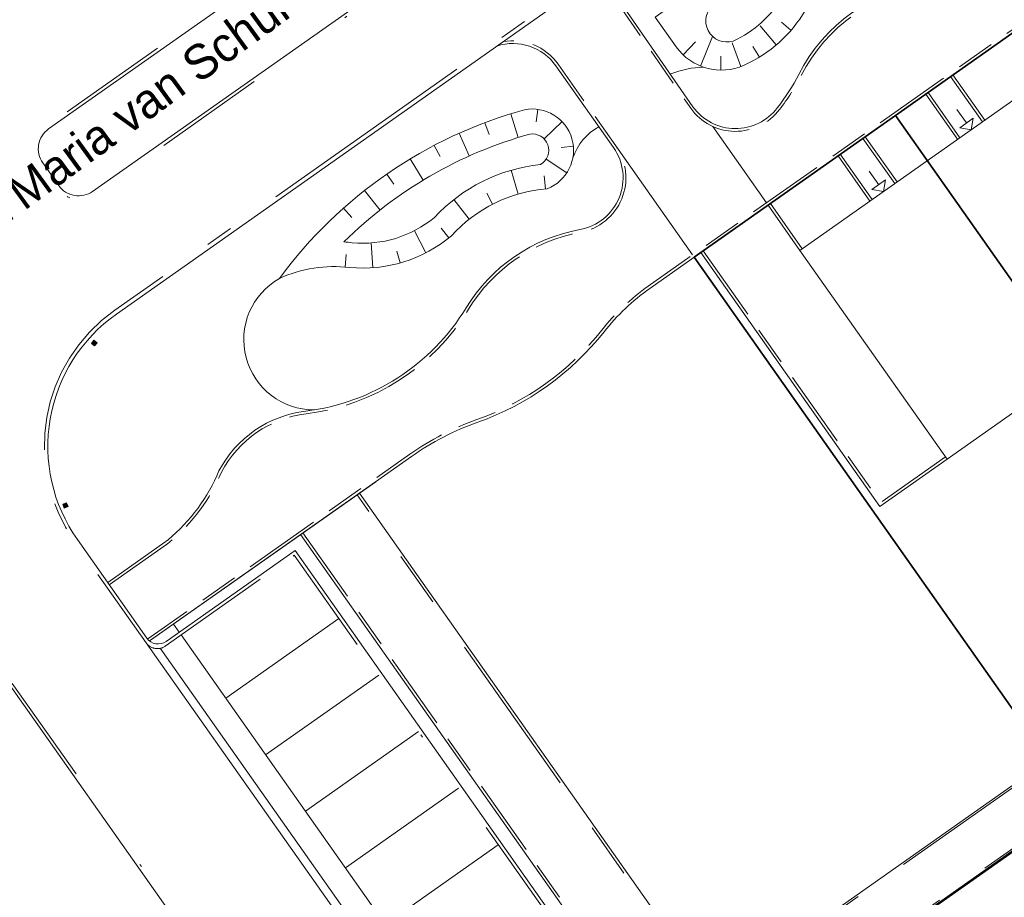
# Model space of a CAD drawing. Header units: metres. Extents: x 150385 to 171486, y 478588 to 485023.
# Tile 105 of 256: x 151042 to 151078, y 483928 to 483960. Entities that reach past the tile are written whole.
import ezdxf
from ezdxf.enums import TextEntityAlignment as Align
from ezdxf.lldxf.tags import DXFTag

# ---------------------------------------------------------------- set-up
doc = ezdxf.new("R2010")
doc.units = ezdxf.units.M
for name, pattern in [('KAD', [12, 5, -1, 2, -1, 2, -1]), ('VH-GELEIDEBAND', [6, 2, -2, 0, -2]), ('VH-OPSLUITBAND_100X200', [16, 8, -2, 4, -2]), ('VH-OPSLUITBAND_120X250', [26, 16, -4, 2, -4]), ('VH-OPSLUITBAND_60X200', [12, 6, -2, 2, -2])]:
    doc.linetypes.add(name, pattern=pattern)
for name, color, linetype, lineweight, true_color in [('B-WE-KG-GRENS_PERCEEL-GV', 150, 'KG-PERCEEL', 30, 0x007fff), ('N-GV-GR-ERFAFSCHEIDING_RASTERHEKWERK_HEDERA-G', 7, 'GR-HAAG1', 35, 0x3c602f), ('N-WE-GW-GRONDWERKLIJN-G', 7, 'Continuous', 30, 0x4d4d4d)]:
    doc.layers.add(name, color=color, linetype=linetype, lineweight=lineweight, true_color=true_color)
for name, color, linetype, lineweight in [('N-PV-OG-BEBOUWING_ENTREE-S', 7, 'Continuous', 18), ('N-PV-OG-KADASTRAAL_BEBOUWING-G', 7, 'Continuous', 35), ('N-WE-GW-TALUDARCERING_LANG-G', 251, 'Continuous', 18), ('N-WE-IE-MEUBILAIR_WEGMEUBILAIR_PAAL_OBJECT-S', 7, 'Continuous', 25), ('N-WE-VH-KANTOPSLUITING_ACHTERKANTBAND-G', 7, 'Continuous', 5), ('N-WE-VH-KANTOPSLUITING_GELEIDEBAND-ANTRACIET_40_120X250-G', 7, 'VH-GELEIDEBAND', 35), ('N-WE-VH-KANTOPSLUITING_OPSLUITBAND-ANTRACIET_100X200-G', 7, 'VH-OPSLUITBAND_100X200', 35), ('N-WE-VH-KANTOPSLUITING_OPSLUITBAND-ANTRACIET_120X250-G', 7, 'VH-OPSLUITBAND_120X250', 35), ('N-WE-VH-KANTOPSLUITING_OPSLUITBAND_60X200-G', 7, 'VH-OPSLUITBAND_60X200', 35), ('N-WE-VH-MATERIAALGRENS-G', 7, 'Continuous', 9), ('N-XX-KG-GRENS_PERCEEL-G', 252, 'KAD', 15), ('N2-WE-VH-MATERIAALGRENS-G', 7, 'Continuous', 9), ('TOP-T-topo huisnummering naamgeving', 7, 'Continuous', 0)]:
    doc.layers.add(name, color=color, linetype=linetype, lineweight=lineweight)
doc.styles.get("Standard").update_dxf_attribs({"font": 'NLCS-ISO.ttf'})
doc.styles.add('Style-INTL_ISO', font='INTL_ISO.shx')
doc.linetypes.add('GR-HAAG1', pattern='A,6,[176,NLCS.SHX,S=0.125,R=0,X=0,Y=0],-2', length=8)
tags = doc.linetypes.add('KG-PERCEEL', pattern='A,5.5,-2,["P",Standard,S=1.8,R=0,X=-0.5,Y=-0.9],-2,5.5,-2,[5,NLCS.shx,S=0.75,R=0,X=0,Y=0],-2', length=19).pattern_tags.tags
tags[6] = DXFTag(74, 10)

msp = doc.modelspace()

# ---------------------------------------------------------------- hatches: boundary and pattern name
at = {"layer": 'N-WE-IE-MEUBILAIR_WEGMEUBILAIR_PAAL_OBJECT-S', "lineweight": 5}
h = msp.add_hatch(color=7, dxfattribs=at)
h.dxf.hatch_style = 1
h.paths.add_polyline_path([(151044.69, 483948.202), (151044.575, 483948.29), (151044.667, 483948.409), (151044.781, 483948.321)])
h = msp.add_hatch(color=7, dxfattribs=at)
h.dxf.hatch_style = 1
h.paths.add_polyline_path([(151043.59, 483942.345), (151043.538, 483942.48), (151043.678, 483942.534), (151043.73, 483942.399)])

# ---------------------------------------------------------------- linework, layer by layer
at = {"layer": 'B-WE-KG-GRENS_PERCEEL-GV', "flags": 128}
for points in [[(151067.763, 483911.909), (151062.639, 483919.188), (151080.296, 483931.629), (151079.145, 483933.263), (151066.354, 483951.412), (151073.63, 483956.534), (151078.045, 483959.647), (151082.454, 483962.756), (151086.871, 483965.865), (151091.281, 483968.979), (151095.698, 483972.087), (151100.111, 483975.197), (151107.389, 483980.323), (151120.177, 483962.181), (151112.903, 483957.053), (151108.487, 483953.942), (151104.074, 483950.831), (151099.659, 483947.717), (151095.245, 483944.611), (151096.398, 483942.979), (151112.781, 483954.521), (151117.696, 483946.999), (151120.651, 483942.481), (151123.609, 483937.959), (151126.566, 483933.441), (151129.516, 483928.921), (151134.371, 483921.496), (151113.259, 483906.622), (151107.67, 483914.557), (151104.519, 483919.029), (151101.444, 483923.393), (151098.291, 483927.865), (151095.671, 483931.58), (151094.043, 483930.428), (151097.15, 483926.013), (151100.263, 483921.602), (151103.374, 483917.187), (151106.481, 483912.771), (151111.628, 483905.475), (151085.346, 483886.956), (151080.202, 483894.259), (151077.093, 483898.668), (151073.985, 483903.084), (151070.876, 483907.496)], [(151067.763, 483911.909), (151062.639, 483919.188), (151087.568, 483936.753), (151086.418, 483938.391), (151079.145, 483933.263), (151066.354, 483951.412), (151073.63, 483956.534), (151078.045, 483959.647), (151082.454, 483962.756), (151086.871, 483965.865), (151091.281, 483968.979), (151095.698, 483972.087), (151100.111, 483975.197), (151107.389, 483980.323), (151120.177, 483962.181), (151112.903, 483957.053), (151108.487, 483953.942), (151104.074, 483950.831), (151099.659, 483947.717), (151095.245, 483944.611), (151096.398, 483942.979), (151112.781, 483954.521), (151117.696, 483946.999), (151120.651, 483942.481), (151123.609, 483937.959), (151126.566, 483933.441), (151129.516, 483928.921), (151134.371, 483921.496), (151113.259, 483906.622), (151107.67, 483914.557), (151104.519, 483919.029), (151101.444, 483923.393), (151098.291, 483927.865), (151095.671, 483931.58), (151094.043, 483930.428), (151097.15, 483926.013), (151100.263, 483921.602), (151103.374, 483917.187), (151106.481, 483912.771), (151111.628, 483905.475), (151085.346, 483886.956), (151080.202, 483894.259), (151077.093, 483898.668), (151073.985, 483903.084), (151070.876, 483907.496)], [(151067.763, 483911.909), (151062.639, 483919.188), (151080.296, 483931.629), (151079.145, 483933.263), (151066.354, 483951.412), (151073.63, 483956.534), (151078.045, 483959.647), (151082.454, 483962.756), (151086.871, 483965.865), (151091.281, 483968.979), (151095.698, 483972.087), (151100.111, 483975.197), (151107.389, 483980.323), (151120.177, 483962.181), (151112.903, 483957.053), (151108.487, 483953.942), (151104.074, 483950.831), (151099.659, 483947.717), (151095.245, 483944.611), (151096.398, 483942.979), (151112.781, 483954.521), (151117.696, 483946.999), (151120.651, 483942.481), (151123.609, 483937.959), (151126.566, 483933.441), (151129.516, 483928.921), (151134.371, 483921.496), (151113.259, 483906.622), (151107.67, 483914.557), (151104.519, 483919.029), (151101.444, 483923.393), (151098.291, 483927.865), (151095.671, 483931.58), (151094.043, 483930.428), (151097.15, 483926.013), (151100.263, 483921.602), (151103.374, 483917.187), (151106.481, 483912.771), (151111.628, 483905.475), (151085.346, 483886.956), (151080.202, 483894.259), (151077.093, 483898.668), (151073.985, 483903.084), (151070.876, 483907.496)], [(151067.763, 483911.909), (151062.639, 483919.188), (151080.296, 483931.629), (151079.145, 483933.263), (151066.354, 483951.412), (151073.63, 483956.534), (151078.045, 483959.647), (151082.454, 483962.756), (151086.871, 483965.865), (151091.281, 483968.979), (151095.698, 483972.087), (151100.111, 483975.197), (151107.389, 483980.323), (151120.177, 483962.181), (151112.903, 483957.053), (151108.487, 483953.942), (151104.074, 483950.831), (151099.659, 483947.717), (151095.245, 483944.611), (151096.398, 483942.979), (151112.781, 483954.521), (151117.696, 483946.999), (151120.651, 483942.481), (151123.609, 483937.959), (151126.566, 483933.441), (151129.516, 483928.921), (151134.371, 483921.496), (151113.259, 483906.622), (151107.67, 483914.557), (151104.519, 483919.029), (151101.444, 483923.393), (151098.291, 483927.865), (151095.671, 483931.58), (151094.043, 483930.428), (151097.15, 483926.013), (151100.263, 483921.602), (151103.374, 483917.187), (151106.481, 483912.771), (151111.628, 483905.475), (151085.346, 483886.956), (151080.202, 483894.259), (151077.093, 483898.668), (151073.985, 483903.084), (151070.876, 483907.496)], [(151067.763, 483911.909), (151062.639, 483919.188), (151087.568, 483936.753), (151086.418, 483938.391), (151079.145, 483933.263), (151066.354, 483951.412), (151073.63, 483956.534), (151078.045, 483959.647), (151082.454, 483962.756), (151086.871, 483965.865), (151091.281, 483968.979), (151095.698, 483972.087), (151100.111, 483975.197), (151107.389, 483980.323), (151120.177, 483962.181), (151112.903, 483957.053), (151108.487, 483953.942), (151104.074, 483950.831), (151099.659, 483947.717), (151095.245, 483944.611), (151096.398, 483942.979), (151112.781, 483954.521), (151117.696, 483946.999), (151120.651, 483942.481), (151123.609, 483937.959), (151126.566, 483933.441), (151129.516, 483928.921), (151134.371, 483921.496), (151113.259, 483906.622), (151107.67, 483914.557), (151104.519, 483919.029), (151101.444, 483923.393), (151098.291, 483927.865), (151095.671, 483931.58), (151094.043, 483930.428), (151097.15, 483926.013), (151100.263, 483921.602), (151103.374, 483917.187), (151106.481, 483912.771), (151111.628, 483905.475), (151085.346, 483886.956), (151080.202, 483894.259), (151077.093, 483898.668), (151073.985, 483903.084), (151070.876, 483907.496)], [(151078.045, 483959.647), (151073.63, 483956.534), (151086.418, 483938.391), (151087.568, 483936.753), (151090.555, 483938.853), (151091.982, 483939.866)], [(151078.045, 483959.647), (151073.63, 483956.534), (151086.418, 483938.391), (151087.568, 483936.753), (151090.555, 483938.853), (151091.982, 483939.866)], [(151078.045, 483959.647), (151073.63, 483956.534), (151086.418, 483938.391), (151087.568, 483936.753), (151090.555, 483938.853), (151091.982, 483939.866)], [(151078.045, 483959.647), (151073.63, 483956.534), (151086.418, 483938.391), (151087.568, 483936.753), (151090.555, 483938.853), (151091.982, 483939.866)], [(151078.045, 483959.647), (151073.63, 483956.534), (151086.418, 483938.391), (151087.568, 483936.753), (151090.555, 483938.853), (151091.982, 483939.866)], [(151073.63, 483956.534), (151066.354, 483951.412), (151079.145, 483933.263), (151086.418, 483938.391)], [(151073.63, 483956.534), (151066.354, 483951.412), (151079.145, 483933.263), (151086.418, 483938.391)], [(151073.63, 483956.534), (151066.354, 483951.412), (151079.145, 483933.263), (151086.418, 483938.391)], [(151073.63, 483956.534), (151066.354, 483951.412), (151079.145, 483933.263), (151086.418, 483938.391)], [(151073.63, 483956.534), (151066.354, 483951.412), (151079.145, 483933.263), (151086.418, 483938.391)], [(151090.555, 483938.853), (151087.568, 483936.753), (151080.296, 483931.629), (151062.639, 483919.188), (151067.763, 483911.909), (151094.043, 483930.428), (151095.671, 483931.58), (151095.22, 483932.223)], [(151090.555, 483938.853), (151087.568, 483936.753), (151062.639, 483919.188), (151067.763, 483911.909), (151094.043, 483930.428), (151095.671, 483931.58), (151095.22, 483932.223)], [(151090.555, 483938.853), (151087.568, 483936.753), (151080.296, 483931.629), (151062.639, 483919.188), (151067.763, 483911.909), (151094.043, 483930.428), (151095.671, 483931.58), (151095.22, 483932.223)], [(151090.555, 483938.853), (151087.568, 483936.753), (151080.296, 483931.629), (151062.639, 483919.188), (151067.763, 483911.909), (151094.043, 483930.428), (151095.671, 483931.58), (151095.22, 483932.223)], [(151090.555, 483938.853), (151087.568, 483936.753), (151062.639, 483919.188), (151067.763, 483911.909), (151094.043, 483930.428), (151095.671, 483931.58), (151095.22, 483932.223)]]:
    msp.add_lwpolyline(points, close=True, dxfattribs=at)
at = {"layer": 'N-GV-GR-ERFAFSCHEIDING_RASTERHEKWERK_HEDERA-G', "color": 7, "lineweight": 5, "ltscale": 0.5, "flags": 128}
for points in [[(151072.826, 483942.23), (151079.146, 483933.263), (151082.987, 483935.97)], [(151090.556, 483938.858), (151072.639, 483926.231)]]:
    msp.add_lwpolyline(points, dxfattribs=at)
at = {"layer": 'N-PV-OG-BEBOUWING_ENTREE-S', "color": 7, "lineweight": 5}
for p, q in [((151076.198, 483956.265), (151075.852, 483956.755)), ((151076.443, 483956.437), (151076.371, 483956.019)), ((151076.371, 483956.019), (151075.953, 483956.092)), ((151073.026, 483954.03), (151072.681, 483954.52)), ((151073.271, 483954.202), (151073.199, 483953.784)), ((151073.199, 483953.784), (151072.781, 483953.857))]:
    msp.add_line(p, q, dxfattribs=at)
at = {"layer": 'N-PV-OG-BEBOUWING_ENTREE-S', "color": 7, "lineweight": 5, "flags": 128}
for points in [[(151075.953, 483956.092), (151076.443, 483956.437)], [(151072.781, 483953.857), (151073.271, 483954.202)]]:
    msp.add_lwpolyline(points, dxfattribs=at)
at = {"layer": 'N-PV-OG-KADASTRAAL_BEBOUWING-G', "color": 7, "lineweight": 5}
msp.add_lwpolyline([(151075.499, 483944.114), (151111.188, 483969.264), (151105.871, 483976.809), (151070.182, 483951.659)], close=True, dxfattribs=at)
at = {"layer": 'N-WE-GW-GRONDWERKLIJN-G', "color": 7, "lineweight": 5}
for p, q in [((151069.323, 483959.087), (151068.74, 483959.773)), ((151069.856, 483959.613), (151069.516, 483959.909)), ((151065.959, 483958.725), (151066.405, 483959.194)), ((151066.585, 483958.321), (151067.017, 483959.384)), ((151068.05, 483958.304), (151067.726, 483959.156)), ((151068.717, 483958.646), (151068.48, 483959.029)), ((151067.316, 483958.173), (151067.322, 483958.678))]:
    msp.add_line(p, q, dxfattribs=at)
at = {"layer": 'N-WE-GW-GRONDWERKLIJN-G', "color": 7, "lineweight": 5, "flags": 128}
for points in [[(151065.704, 483959.021, 0.360491), (151068.167, 483958.353, 0.153275), (151070.378, 483960.336, -0.178551), (151075.375, 483964.394, 0.05682), (151077.381, 483965.344, 0.039999), (151079.556, 483966.948, -0.009909), (151082.341, 483969.275, 0.396814), (151082.532, 483970.633, 0.413535), (151080.443, 483970.992), (151064.95, 483960.09)], [(151081.027, 483970.375), (151067.075, 483960.558, 0.837094), (151067.769, 483959.225, 0.152637), (151069.569, 483960.845, -0.178551), (151075.05, 483965.295, 0.05682), (151076.872, 483966.158, 0.039999), (151078.931, 483967.677, -0.009007), (151081.484, 483969.817, 0.925587)], [(151053.695, 483951.962, -0.127503), (151060.422, 483955.862, -0.825621), (151060.806, 483954.767, 0.180556), (151056.961, 483952.838, -0.197994), (151054.001, 483951.934, 0.013687)]]:
    msp.add_lwpolyline(points, format="xyb", close=True, dxfattribs=at)
msp.add_lwpolyline([(151051.371, 483950.645, -0.168573), (151060.223, 483956.741, -0.916823), (151061.043, 483953.885, 0.190185), (151057.583, 483952.185, -0.202097), (151053.904, 483951.039, 0.138846), (151051.371, 483950.645, -1.511648)], format="xyb", dxfattribs=at)
at = {"layer": 'N-WE-GW-TALUDARCERING_LANG-G', "color": 7, "lineweight": 5, "flags": 128}
for points in [[(151059.732, 483956.597), (151059.998, 483955.737)], [(151060.709, 483956.755), (151060.648, 483956.309)], [(151058.786, 483956.272), (151058.945, 483955.851)], [(151061.584, 483956.311), (151060.935, 483955.687)], [(151057.862, 483955.89), (151058.231, 483955.07)], [(151056.963, 483955.453), (151057.172, 483955.055)], [(151061.993, 483955.419), (151061.545, 483955.376)], [(151056.092, 483954.962), (151056.558, 483954.192)], [(151061.759, 483954.465), (151061.004, 483954.955)], [(151060, 483953.693), (151059.748, 483954.557)], [(151055.253, 483954.418), (151055.509, 483954.048)], [(151060.981, 483953.88), (151060.936, 483954.354)], [(151054.448, 483953.824), (151055.005, 483953.117)], [(151059.072, 483953.324), (151058.867, 483953.725)], [(151058.231, 483952.786), (151057.676, 483953.495)], [(151053.682, 483953.183), (151053.981, 483952.846)], [(151056.657, 483951.567), (151056.245, 483952.367)], [(151057.494, 483952.112), (151057.212, 483952.462)], [(151054.745, 483951.029), (151054.68, 483951.927)], [(151055.728, 483951.202), (151055.606, 483951.635)], [(151053.747, 483951.056), (151053.786, 483951.504)]]:
    msp.add_lwpolyline(points, dxfattribs=at)
at = {"layer": 'N-WE-IE-MEUBILAIR_WEGMEUBILAIR_PAAL_OBJECT-S', "color": 7, "lineweight": 5}
for points in [[(151044.69, 483948.202), (151044.575, 483948.29), (151044.667, 483948.409), (151044.781, 483948.321)], [(151043.59, 483942.345), (151043.538, 483942.48), (151043.678, 483942.534), (151043.73, 483942.399)]]:
    msp.add_lwpolyline(points, close=True, dxfattribs=at)
at = {"layer": 'N-WE-VH-KANTOPSLUITING_ACHTERKANTBAND-G', "color": 7, "lineweight": 5}
msp.add_line((151047.748, 483937.855), (151047.542, 483938.149), dxfattribs=at)
at = {"layer": 'N-WE-VH-KANTOPSLUITING_ACHTERKANTBAND-G', "color": 7, "lineweight": 5, "flags": 128}
for points in [[(151102.235, 483982.211, -0.47792), (151101.47, 483979.378, -0.111065), (151098.228, 483978.592, 0.336386), (151096.168, 483977.11, -0.281935), (151091.545, 483973.032, 0.216555), (151087.365, 483970.203, -0.214709), (151082.039, 483966.503, 0.229774), (151077.742, 483963.356, -0.243381), (151074.797, 483961.313, 0.248288), (151070.138, 483958.018, -0.045752), (151069.366, 483956.817, -0.507691), (151066.315, 483956.851), (151063.729, 483960.574, -0.199588), (151063.419, 483962)], [(151120.238, 483962.099), (151107.392, 483980.327), (151066.276, 483951.352), (151064.753, 483950.279, 0.07236), (151063.101, 483948.715, -0.14161), (151058.542, 483945.449, 0.068548), (151056.141, 483944.209), (151046.675, 483937.538)], [(151087.011, 483976.178), (151076.957, 483969.092), (151075.805, 483970.727), (151073.598, 483969.172), (151074.75, 483967.537), (151064.696, 483960.452), (151063.543, 483962.087), (151045.479, 483949.357, 0.414214), (151044.067, 483941.205), (151046.578, 483937.642, 0.414214), (151047.274, 483937.521), (151051.933, 483940.804), (151063.938, 483923.769), (151059.181, 483920.417, 0.414216), (151059.089, 483919.887), (151114.81, 483840.819, 0.41421)], [(151045.161, 483939.652), (151047.227, 483941.107, 0.020037), (151047.348, 483941.2, 0.121016), (151049.184, 483943.687, -0.246166), (151052.319, 483945.847, 0.229764), (151058.116, 483949.581, -0.213981), (151062.23, 483952.41, 0.547591), (151063.442, 483955.373), (151061.359, 483958.329, 0.328151), (151059.224, 483959.043, 0.328151)], [(151123.955, 483841.66), (151123.235, 483841.153, -0.414195), (151116.854, 483842.259), (151062.619, 483919.219), (151087.55, 483936.788), (151086.443, 483938.357), (151067.071, 483924.705), (151054.26, 483942.883)], [(151028.366, 483930.104, -0.4157), (151029.768, 483938.322), (151031.753, 483939.721, -0.41421), (151039.946, 483938.301), (151110.691, 483837.914, -0.414191), (151109.272, 483829.721), (151108.166, 483828.942, -0.409966), (151100.022, 483830.291), (151099.435, 483831.098), (151099.349, 483831.038)]]:
    msp.add_lwpolyline(points, format="xyb", dxfattribs=at)
msp.add_lwpolyline([(151056.825, 483965.769), (151043.027, 483956.046, 0.414214), (151042.815, 483954.82), (151043.391, 483954.002, 0.414214), (151044.617, 483953.79), (151058.415, 483963.513)], format="xyb", close=True, dxfattribs=at)
for points in [[(151076.861, 483956.365), (151075.709, 483958)], [(151075.88, 483955.674), (151074.728, 483957.309)], [(151073.689, 483954.13), (151072.537, 483955.765)], [(151072.709, 483953.439), (151071.556, 483955.074)], [(151070.264, 483951.716), (151069.112, 483953.351)], [(151066.603, 483951.583), (151073.072, 483942.403), (151075.499, 483944.114)], [(151054.848, 483943.297), (151046.709, 483937.562)], [(151052.135, 483941.386), (151064.577, 483923.73), (151060.081, 483920.562), (151059.851, 483920.889)]]:
    msp.add_lwpolyline(points, dxfattribs=at)
at = {"layer": 'N-WE-VH-KANTOPSLUITING_GELEIDEBAND-ANTRACIET_40_120X250-G', "color": 7, "lineweight": 5, "ltscale": 2, "flags": 128}
for points in [[(151056.854, 483965.937), (151042.958, 483956.144, 0.414214), (151042.717, 483954.75), (151043.293, 483953.933, 0.414214), (151044.686, 483953.692), (151058.583, 483963.484), (151056.854, 483965.937)], [(151028.269, 483930.035, -0.4157), (151029.699, 483938.42), (151031.684, 483939.819, -0.41421), (151040.044, 483938.37), (151110.789, 483837.983, -0.414191), (151109.341, 483829.623), (151108.236, 483828.843, -0.409966), (151099.925, 483830.22), (151099.337, 483831.029)], [(151127.803, 483835.54, -0.414238), (151128.5, 483835.419), (151131.092, 483831.741), (151149.974, 483845.047), (151147.382, 483848.725, -0.414214), (151147.503, 483849.422), (151147.911, 483849.709, 0.414214), (151148.031, 483850.406), (151145.266, 483854.33, 0.414214), (151144.57, 483854.451), (151144.162, 483854.163, -0.414214), (151143.465, 483854.284), (151140.873, 483857.962), (151121.991, 483844.656), (151124.583, 483840.977, -0.414214), (151124.462, 483840.281), (151123.073, 483839.301, -0.41421), (151114.712, 483840.75), (151058.991, 483919.818, -0.414216), (151059.111, 483920.515), (151063.771, 483923.798), (151051.904, 483940.637), (151050.672, 483939.769)]]:
    msp.add_lwpolyline(points, format="xyb", dxfattribs=at)
at = {"layer": 'N-WE-VH-KANTOPSLUITING_OPSLUITBAND-ANTRACIET_100X200-G', "color": 7, "lineweight": 5, "ltscale": 0.35, "flags": 128}
for points in [[(151063.306, 483961.919, 0.186718), (151063.647, 483960.517), (151066.234, 483956.794, 0.507638), (151069.445, 483956.756, 0.045749), (151070.227, 483957.973, -0.248288), (151074.81, 483961.214, 0.243381), (151077.831, 483963.309, -0.229774), (151082.057, 483966.404, 0.214708), (151087.45, 483970.151, -0.216554), (151091.563, 483972.934, 0.281935), (151096.263, 483977.081, -0.325522), (151098.147, 483978.493, 0.112078), (151101.591, 483979.324, 0.464088), (151102.316, 483982.269), (151099.808, 483985.828, 0.211332), (151098.425, 483986.669)], [(151120.319, 483962.156), (151107.416, 483980.466), (151066.218, 483951.434), (151064.695, 483950.361, 0.07236), (151063.023, 483948.777, -0.14161), (151058.508, 483945.544, 0.068548), (151056.084, 483944.291), (151046.618, 483937.62)], [(151045.219, 483939.57), (151047.284, 483941.026, 0.020037), (151047.412, 483941.123, 0.120841), (151049.275, 483943.645, -0.245871), (151052.331, 483945.748, 0.229764), (151058.202, 483949.529, -0.213981), (151062.248, 483952.311, 0.547591), (151063.524, 483955.431), (151061.441, 483958.387, 0.291835), (151059.45, 483959.203, 0.291835)]]:
    msp.add_lwpolyline(points, format="xyb", dxfattribs=at)
for points in [[(151076.779, 483956.307), (151075.627, 483957.942)], [(151075.962, 483955.731), (151074.81, 483957.366)], [(151073.608, 483954.072), (151072.456, 483955.707)], [(151072.79, 483953.496), (151071.638, 483955.131)], [(151070.182, 483951.659), (151069.03, 483953.294)], [(151066.684, 483951.64), (151073.096, 483942.542), (151075.442, 483944.196)], [(151052.217, 483941.443), (151064.717, 483923.707), (151060.046, 483920.415), (151059.758, 483920.824)]]:
    msp.add_lwpolyline(points, dxfattribs=at)
at = {"layer": 'N-WE-VH-KANTOPSLUITING_OPSLUITBAND-ANTRACIET_120X250-G', "color": 7, "lineweight": 5, "ltscale": 0.5, "flags": 128}
msp.add_lwpolyline([(151050.672, 483939.769), (151047.245, 483937.354, -0.414245), (151046.548, 483937.474), (151043.968, 483941.136, -0.414185), (151045.417, 483949.497), (151063.579, 483962.296), (151064.732, 483960.661), (151074.541, 483967.573), (151073.389, 483969.208), (151075.841, 483970.936), (151076.993, 483969.301), (151086.802, 483976.214), (151085.65, 483977.849), (151088.102, 483979.577), (151089.258, 483977.937), (151099.067, 483984.85), (151097.911, 483986.49), (151102.57, 483989.773, -0.414214), (151110.931, 483988.325), (151111.137, 483988.032)], format="xyb", dxfattribs=at)
at = {"layer": 'N-WE-VH-KANTOPSLUITING_OPSLUITBAND_60X200-G', "color": 7, "lineweight": 5, "flags": 128}
msp.add_lwpolyline([(151124.012, 483841.578), (151123.293, 483841.072, -0.414195), (151116.772, 483842.201), (151062.502, 483919.21), (151087.434, 483936.78), (151086.396, 483938.25), (151067.024, 483924.598), (151054.179, 483942.826)], format="xyb", dxfattribs=at)
at = {"layer": 'N-WE-VH-MATERIAALGRENS-G', "color": 7, "lineweight": 5, "flags": 128}
for points in [[(151066.698, 483958.279, 0.093562), (151065.514, 483958.034)], [(151061.974, 483955.001, -0.191351), (151062.913, 483956.125, -0.218783)]]:
    msp.add_lwpolyline(points, format="xyb", dxfattribs=at)
for points in [[(151068.973, 483953.375), (151067.028, 483956.135)], [(151066.3, 483951.492), (151063.524, 483955.431)], [(151053.517, 483938.348), (151049.43, 483935.468)], [(151047.817, 483937.757), (151059.684, 483920.918)], [(151046.549, 483937.475), (151058.991, 483919.818)], [(151047.058, 483937.273), (151058.972, 483920.366)], [(151054.957, 483936.305), (151050.871, 483933.425)], [(151052.311, 483931.381), (151056.397, 483934.261)], [(151053.751, 483929.338), (151057.837, 483932.218)], [(151059.278, 483930.174), (151055.191, 483927.294), (151059.278, 483930.174)]]:
    msp.add_lwpolyline(points, dxfattribs=at)
at = {"layer": 'N-XX-KG-GRENS_PERCEEL-G', "color": 7, "lineweight": 5, "flags": 128}
for points in [[(151095.249, 483944.611), (151120.18, 483962.18), (151107.392, 483980.327), (151066.357, 483951.41), (151079.146, 483933.263), (151086.421, 483938.39)], [(151073.632, 483956.537), (151087.573, 483936.755), (151091.987, 483939.866), (151078.047, 483959.647)], [(151085.355, 483886.955), (151062.642, 483919.186), (151090.555, 483938.857), (151095.682, 483931.582), (151094.048, 483930.431), (151111.635, 483905.475), (151085.355, 483886.955)]]:
    msp.add_lwpolyline(points, dxfattribs=at)
at = {"layer": 'N2-WE-VH-MATERIAALGRENS-G', "color": 7, "lineweight": 5, "flags": 128}
msp.add_lwpolyline([(151052.633, 483945.891, -0.772581), (151051.371, 483950.645)], format="xyb", dxfattribs=at)

# ---------------------------------------------------------------- texts
at = {"layer": 'TOP-T-topo huisnummering naamgeving', "linetype": 'Continuous', "lineweight": 30, "style": 'Style-INTL_ISO'}
msp.add_text('Anna Maria van Schurmanlaan', height=1.25, rotation=36.0508, dxfattribs=at).set_placement((151047.516, 483957.759), align=Align.MIDDLE_CENTER)

doc.saveas('drawing.dxf')
